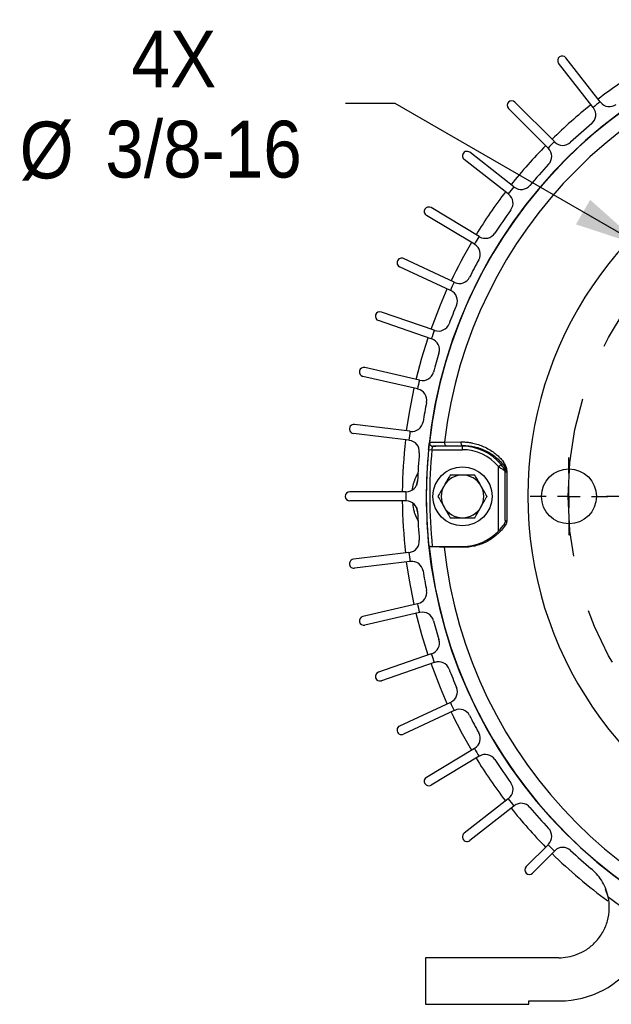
# Model space of a CAD drawing. Header units: inches. Extents: x 1.3 to 88, y 0 to 57.3.
# Tile 1 of 31: x 6.3 to 11.5, y 22.3 to 31. Entities that reach past the tile are written whole.
import ezdxf

# ---------------------------------------------------------------- set-up
doc = ezdxf.new("R2010")
doc.units = ezdxf.units.IN
doc.header["$LTSCALE"] = 2
doc.header["$MEASUREMENT"] = 0
doc.linetypes.add('SLD-Center', pattern=[1.45, 0.7, -0.25, 0.25, -0.25])
doc.linetypes.add('SLD-Solid', pattern=[0])
doc.layers.add('CENTER', color=40, linetype='SLD-Center')
doc.layers.add('DIMENSIONS', color=140, linetype='SLD-Solid', lineweight=25)
doc.styles.add('SLDTEXTSTYLE0', font='GOTHIC.TTF', dxfattribs={"width": 0.913})
doc.dimstyles.new('SLDDIMSTYLE11', dxfattribs={"dimtxt": 0.5, "dimasz": 0.6, "dimexe": 0, "dimexo": 0.0625, "dimgap": 0.125, "dimtad": 0, "dimtih": 1, "dimtoh": 1, "dimrnd": 1e-09, "dimzin": 4, "dimdsep": 46, "dimtxsty": 'SLDTEXTSTYLE0', "dimsah": 1, "dimcen": 0, "dimadec": 0, "dimazin": 1, "dimtfac": 1, "dimtofl": 0, "dimtmove": 0, "dimatfit": 3, "dimfxl": 0, "dimfrac": 2, "dimtolj": 1, "dimtzin": 12, "dimarcsym": 0})
doc.dimstyles.new('SLDDIMSTYLE6', dxfattribs={"dimtxt": 0.5, "dimasz": 0.6, "dimexe": 0, "dimexo": 0.0625, "dimgap": 0.125, "dimtad": 0, "dimtih": 1, "dimtoh": 1, "dimrnd": 1e-09, "dimzin": 12, "dimdsep": 46, "dimtxsty": 'SLDTEXTSTYLE0', "dimsah": 1, "dimcen": 0, "dimadec": 0, "dimazin": 3, "dimtfac": 1, "dimtofl": 0, "dimtmove": 0, "dimatfit": 3, "dimfxl": 0, "dimfrac": 2, "dimtolj": 1, "dimtzin": 12, "dimarcsym": 0})

# ---------------------------------------------------------------- blocks, each defined once
blk = doc.blocks.new('_D_34')
at = {"layer": 'DIMENSIONS'}
for p, q in [((18.8425, 29.6723), (18.6901, 29.6723)), ((18.6901, 29.6723), (18.6901, 28.8786)), ((20.505, 29.6723), (20.6573, 29.6723)), ((20.6573, 29.6723), (20.6573, 28.8786)), ((16.8014, 28.7217), (18.0378, 29.5987)), ((18.0378, 29.5987), (18.5378, 29.5987)), ((18.6901, 28.8786), (18.8425, 28.8786)), ((20.6573, 28.8786), (20.505, 28.8786))]:
    blk.add_line(p, q, dxfattribs=at)
blk.add_solid([(16.8014, 28.7217), (17.3631, 28.9669), (17.2185, 29.1708)], dxfattribs=at)
at = {"layer": 'DIMENSIONS', "char_height": 0.5, "attachment_point": 1, "style": 'SLDTEXTSTYLE0'}
for s, insert in [('%%c', (18.6502, 30.4125)), ('6.60', (19.4042, 30.4125)), ('167.6', (18.8425, 29.5172))]:
    blk.add_mtext(s, dxfattribs=dict(at, insert=insert))
blk = doc.blocks.new('_D_35')
at = {"layer": 'DIMENSIONS'}
for p, q in [((9.6425, 30.2696), (9.205, 30.2696)), ((11.8162, 29.0146), (9.6425, 30.2696))]:
    blk.add_line(p, q, dxfattribs=at)
blk.add_solid([(11.8162, 29.0146), (11.3591, 29.4229), (11.2341, 29.2064)], dxfattribs=at)
at = {"layer": 'DIMENSIONS', "char_height": 0.5, "attachment_point": 1, "style": 'SLDTEXTSTYLE0'}
for s, insert in [('4X', (7.3196, 30.9121)), ('3/8-16', (7.089, 30.1183)), ('%%c', (6.3349, 30.1107))]:
    blk.add_mtext(s, dxfattribs=dict(at, insert=insert))
blk = doc.blocks.new('SW_CENTERMARKSYMBOL_7')
at = {"layer": 'CENTER', "color": 0}
for p, q in [((0, 0.2), (0, 0.342)), ((0, 0), (0, 0.1)), ((-0.2, 0), (-0.342, 0)), ((0, 0), (-0.1, 0)), ((0, 0), (0, -0.1)), ((0, 0), (0.1, 0)), ((0.2, 0), (0.342, 0)), ((0, -0.2), (0, -0.342))]:
    blk.add_line(p, q, dxfattribs=at)
blk = doc.blocks.new('SW_CENTERMARKSYMBOL_9')
at = {"layer": 'CENTER', "color": 0}
for p, q in [((0, 0.2), (0, 3.0375)), ((0, 0), (0, 0.1)), ((-0.2, 0), (-3.0375, 0)), ((0, 0), (-0.1, 0)), ((0, 0), (0, -0.1)), ((0, 0), (0.1, 0)), ((0.2, 0), (3.0375, 0)), ((0, -0.2), (0, -3.0375))]:
    blk.add_line(p, q, dxfattribs=at)

msp = doc.modelspace()

# ---------------------------------------------------------------- linework, layer by layer
for p, q in [((11.384895, 30.235261), (11.081569, 30.6235)), ((11.447936, 30.284514), (11.14461, 30.672753)), ((11.044643, 29.934232), (10.696264, 30.282611)), ((11.447936, 30.284514), (11.450743, 30.280921)), ((10.988075, 29.877663), (10.639695, 30.226043)), ((11.387702, 30.231669), (11.384895, 30.235261)), ((11.044643, 29.934232), (11.047867, 29.931008)), ((10.687045, 29.537411), (10.298806, 29.840737)), ((10.991298, 29.874439), (10.988075, 29.877663)), ((10.637792, 29.474371), (10.249553, 29.777696)), ((10.641385, 29.471564), (10.637792, 29.474371)), ((10.687045, 29.537411), (10.690638, 29.534605)), ((10.380473, 29.099969), (9.958161, 29.353719)), ((10.33927, 29.031395), (9.916958, 29.285146)), ((10.343178, 29.029047), (10.33927, 29.031395)), ((10.380473, 29.099969), (10.384381, 29.097621)), ((10.161796, 28.697615), (9.715273, 28.905831)), ((10.127986, 28.62511), (9.681464, 28.833327)), ((10.161796, 28.697615), (10.165927, 28.695688)), ((10.132118, 28.623183), (10.127986, 28.62511)), ((9.986374, 28.274606), (9.520533, 28.435008)), ((9.960328, 28.198965), (9.494487, 28.359367)), ((9.986374, 28.274606), (9.990684, 28.273122)), ((9.964639, 28.197481), (9.960328, 28.198965)), ((9.856129, 27.835579), (9.376073, 27.946409)), ((9.838133, 27.75763), (9.358077, 27.868459)), ((9.856129, 27.835579), (9.860571, 27.834554)), ((9.842575, 27.756604), (9.838133, 27.75763)), ((9.772489, 27.385343), (9.283478, 27.445385)), ((9.772489, 27.385343), (9.777014, 27.384787)), ((9.762739, 27.305939), (9.273729, 27.365982)), ((9.767264, 27.305383), (9.762739, 27.305939)), ((9.936322, 27.226218), (9.966166, 27.22326)), ((9.966166, 27.22326), (10.234822, 27.22326)), ((10.234822, 27.25325), (9.974118, 27.25325)), ((10.076009, 27.289743), (10.220608, 27.291851)), ((10.090231, 27.25807), (10.234822, 27.260109)), ((10.234822, 27.25325), (10.234822, 27.260109)), ((10.234822, 27.22326), (10.234822, 27.25325)), ((10.551372, 27.074271), (10.574483, 27.093383)), ((10.551372, 26.506877), (10.551372, 27.074271)), ((10.611352, 27.025502), (10.623462, 27.029166)), ((10.611352, 26.599467), (10.611352, 27.025502)), ((9.735005, 26.852485), (9.242322, 26.852485)), ((9.735005, 26.852485), (9.739564, 26.852485)), ((9.735005, 26.772485), (9.242322, 26.772485)), ((9.739564, 26.772485), (9.735005, 26.772485)), ((10.60024, 26.566212), (10.614116, 26.562646)), ((10.62418, 26.595588), (10.611352, 26.599467)), ((9.940528, 26.37181), (9.938929, 26.37325)), ((9.969167, 26.372485), (10.234822, 26.372485)), ((10.234822, 26.363938), (10.072462, 26.366229)), ((10.234822, 26.372485), (10.234822, 26.363938)), ((9.762739, 26.31903), (9.273729, 26.258987)), ((9.762739, 26.31903), (9.767264, 26.319586)), ((9.772489, 26.239627), (9.283478, 26.179584)), ((9.777014, 26.240182), (9.772489, 26.239627)), ((9.838133, 25.86734), (9.358077, 25.75651)), ((9.838133, 25.86734), (9.842575, 25.868365)), ((9.856129, 25.78939), (9.376073, 25.678561)), ((9.860571, 25.790416), (9.856129, 25.78939)), ((9.960328, 25.426004), (9.494487, 25.265602)), ((9.960328, 25.426004), (9.964639, 25.427488)), ((9.986374, 25.350363), (9.520533, 25.189961)), ((9.990684, 25.351847), (9.986374, 25.350363)), ((10.127986, 24.999859), (9.681464, 24.791643)), ((10.127986, 24.999859), (10.132118, 25.001786)), ((10.161796, 24.927355), (9.715273, 24.719138)), ((10.165927, 24.929281), (10.161796, 24.927355)), ((10.33927, 24.593574), (9.916958, 24.339823)), ((10.380473, 24.525), (9.958161, 24.27125)), ((10.33927, 24.593574), (10.343178, 24.595922)), ((10.384381, 24.527349), (10.380473, 24.525)), ((10.637792, 24.150599), (10.249553, 23.847273)), ((10.637792, 24.150599), (10.641385, 24.153405)), ((10.690638, 24.090365), (10.687045, 24.087558)), ((10.687045, 24.087558), (10.298806, 23.784232)), ((10.988075, 23.747306), (10.795259, 23.55449)), ((10.988075, 23.747306), (10.991298, 23.75053)), ((11.044643, 23.690737), (10.851827, 23.497922)), ((11.047867, 23.693961), (11.044643, 23.690737)), ((11.49118, 23.354788), (11.517988, 23.285309)), ((11.084735, 22.752485), (9.909822, 22.752485)), ((9.909822, 22.752485), (9.909822, 22.342485)), ((10.819822, 22.372485), (11.090817, 22.372485)), ((10.819822, 22.342485), (10.819822, 22.372485)), ((9.909822, 22.342485), (10.819822, 22.342485))]:
    msp.add_line(p, q)
at = {"flags": 128}
for points in [[(9.958007, 28.284374), (10.040132, 28.498205), (10.100796, 28.637789)], [(9.826897, 27.842328), (9.876981, 28.031945), (9.931961, 28.208732)], [(9.742711, 27.388999), (9.76706, 27.550349), (9.8089, 27.764378)], [(10.076009, 27.289743), (10.0762, 27.283745), (10.076953, 27.277919), (10.078238, 27.2725), (10.080004, 27.267704), (10.082179, 27.263724), (10.084677, 27.260719), (10.087397, 27.258809), (10.090231, 27.25807)], [(10.220608, 27.29185), (10.220793, 27.285843), (10.221542, 27.280007), (10.222824, 27.274576), (10.224588, 27.269769), (10.226764, 27.265778), (10.229263, 27.262765), (10.231985, 27.260849), (10.234822, 27.260109)], [(9.83925, 26.94457), (9.83645, 26.935868), (9.828641, 26.90704)], [(9.828641, 26.717929), (9.83645, 26.689101), (9.83925, 26.6804)], [(9.8089, 25.860591), (9.76706, 26.07462), (9.742711, 26.23597)], [(9.931961, 25.416237), (9.876981, 25.593024), (9.826897, 25.782641)], [(10.100796, 24.98718), (10.040132, 25.126764), (9.958007, 25.340595)]]:
    msp.add_lwpolyline(points, dxfattribs=at)
for centre, radius in [((10.234822, 26.812485), 0.26), ((11.172322, 26.812485), 0.242)]:
    msp.add_circle(centre, radius)
for centre, radius, start, end in [((14.109822, 26.812485), 4.195025, 281.7779134, 180), ((14.109822, 26.812485), 4.192517, 96.8370656, 173.5089705), ((14.109822, 26.812485), 4.061948, 96.747547, 173.252453), ((11.113089, 30.648127), 0.04, 38, 218), ((14.109822, 26.812485), 4.405, 121.5202866, 127.4797134), ((10.667979, 30.254327), 0.04, 45, 225), ((14.109822, 26.812485), 4.405, 128.5202866, 134.4797134), ((14.109822, 26.812485), 4.375, 127.4761456, 128.5238544), ((11.529544, 30.342488), 0.1, 218, 306.1651732), ((11.308901, 30.170102), 0.1, 309.8348268, 38), ((14.109822, 26.812485), 3.3, 337, 250.5), ((14.109822, 26.812485), 4.2725, 129.8348268, 133.1651732), ((14.109822, 26.812485), 4.405, 135.5202866, 141.4797134), ((14.109822, 26.812485), 4.375, 134.4761456, 135.5238544), ((11.118577, 30.001719), 0.1, 225, 313.1651732), ((10.274179, 29.809217), 0.04, 52, 232), ((10.920588, 29.803729), 0.1, 316.8348268, 45), ((14.109822, 26.812485), 4.2725, 136.8348268, 140.1651732), ((10.752204, 29.613406), 0.1, 232, 320.1651732), ((14.109822, 26.812485), 4.405, 142.5202866, 148.4797134), ((14.109822, 26.812485), 4.375, 141.4761456, 142.5238544), ((10.579819, 29.392763), 0.1, 323.8348268, 52), ((9.93756, 29.319432), 0.04, 59, 239), ((14.109822, 26.812485), 4.2725, 143.8348268, 147.1651732), ((10.435885, 29.183337), 0.1, 239, 327.1651732), ((14.109822, 26.812485), 4.405, 149.5202866, 154.4797134), ((14.109822, 26.812485), 4.375, 148.4761456, 149.5238544), ((10.291674, 28.94333), 0.1, 330.8348268, 59), ((9.698369, 28.869579), 0.04, 65, 245), ((14.109822, 26.812485), 4.2725, 150.8348268, 153.1651732), ((14.109822, 26.812485), 4.375, 154.4761456, 155.5238544), ((10.208189, 28.786319), 0.1, 245, 333.1651732), ((10.089856, 28.532552), 0.1, 336.8348268, 65), ((9.50751, 28.397188), 0.04, 71, 251), ((14.109822, 26.812485), 4.2725, 156.8348268, 159.1651732), ((14.109822, 26.812485), 4.375, 160.4761456, 161.5238544), ((10.023241, 28.367674), 0.1, 251, 339.1651732), ((9.932082, 28.102929), 0.1, 342.8348268, 71), ((14.109822, 26.812485), 4.2725, 162.8348268, 165.1651732), ((9.367075, 27.907434), 0.04, 77, 257), ((9.883066, 27.931991), 0.1, 257, 345.1651732), ((14.109822, 26.812485), 4.375, 166.4761456, 167.5238544), ((9.82008, 27.659167), 0.1, 348.8348268, 77), ((14.109822, 26.812485), 4.2725, 168.8348268, 171.1651732), ((9.789201, 27.484042), 0.1, 263, 351.1651732), ((9.278603, 27.405684), 0.04, 83, 263), ((14.109822, 26.812485), 4.375, 172.4761456, 173.5238544), ((14.109822, 26.812485), 4.405, 173.5202866, 179.4797134), ((9.755077, 27.206129), 0.1, 354.8348268, 83), ((14.109822, 26.812485), 4.193957, 174.3385639, 186.0116371), ((9.974031, 27.283182), 0.030028, 173.7735436, 269.8985323), ((9.97417, 27.283271), 0.030022, 173.5783607, 269.9003595), ((14.109822, 26.812485), 4.163967, 174.3385639, 186.0656811), ((10.234822, 26.812485), 0.440765, 39.590637, 90), ((10.234822, 26.812485), 0.410775, 39.590637, 90), ((14.109822, 26.812485), 4.2725, 174.8348268, 178.1651732), ((10.585209, 27.050894), 0.017414, 329.7521947, 27.2728172), ((10.563441, 27.029154), 0.060021, 0.011993, 33.3843037), ((9.739564, 26.952485), 0.1, 270, 358.1651732), ((10.234822, 26.812485), 0.1875, 90, 150), ((10.234822, 26.812485), 0.1875, 30, 90), ((10.234822, 26.812485), 0.1875, 150, 210), ((10.234822, 26.812485), 0.1875, 330, 30), ((9.242322, 26.812485), 0.04, 90, 270), ((14.109822, 26.812485), 4.375, 179.4761456, 180.5238544), ((14.109822, 26.812485), 4.195025, 180, 264.6415753), ((14.109822, 26.812485), 4.405, 180.5202866, 186.4797134), ((9.739564, 26.672485), 0.1, 1.8348268, 90), ((10.234822, 26.812485), 0.1875, 210, 270), ((10.234822, 26.812485), 0.1875, 270, 330), ((14.109822, 26.812485), 4.2725, 181.8348268, 185.1651732), ((10.234822, 26.812485), 0.44, 270, 316.0077004), ((9.755077, 26.418841), 0.1, 277, 5.1651732), ((14.109822, 26.812485), 4.192517, 186.033489, 264.1019551), ((14.109822, 26.812485), 4.061948, 186.3073843, 263.6926157), ((9.278603, 26.219286), 0.04, 97, 277), ((14.109822, 26.812485), 4.375, 186.4761456, 187.5238544), ((9.789201, 26.140928), 0.1, 8.8348268, 97), ((14.109822, 26.812485), 4.2725, 188.8348268, 191.1651732), ((9.82008, 25.965802), 0.1, 283, 11.1651732), ((14.109822, 26.812485), 4.375, 192.4761456, 193.5238544), ((9.367075, 25.717535), 0.04, 103, 283), ((9.883066, 25.692979), 0.1, 14.8348268, 103), ((14.109822, 26.812485), 4.2725, 194.8348268, 197.1651732), ((9.932082, 25.52204), 0.1, 289, 17.1651732), ((14.109822, 26.812485), 4.375, 198.4761456, 199.5238544), ((10.023241, 25.257295), 0.1, 20.8348268, 109), ((9.50751, 25.227782), 0.04, 109, 289), ((14.109822, 26.812485), 4.2725, 200.8348268, 203.1651732), ((10.089856, 25.092417), 0.1, 295, 23.1651732), ((14.109822, 26.812485), 4.375, 204.4761456, 205.5238544), ((14.109822, 26.812485), 4.405, 205.5202866, 210.4797134), ((10.208189, 24.838651), 0.1, 26.8348268, 115), ((14.109822, 26.812485), 4.2725, 206.8348268, 209.1651732), ((9.698369, 24.75539), 0.04, 115, 295), ((10.291674, 24.681639), 0.1, 301, 29.1651732), ((14.109822, 26.812485), 4.375, 210.4761456, 211.5238544), ((10.435885, 24.441632), 0.1, 32.8348268, 121), ((14.109822, 26.812485), 4.405, 211.5202866, 217.4797134), ((14.109822, 26.812485), 4.2725, 212.8348268, 216.1651732), ((9.93756, 24.305537), 0.04, 121, 301), ((10.579819, 24.232207), 0.1, 308, 36.1651732), ((14.109822, 26.812485), 4.375, 217.4761456, 218.5238544), ((10.752204, 24.011563), 0.1, 39.8348268, 128), ((14.109822, 26.812485), 4.405, 218.5202866, 224.4797134), ((14.109822, 26.812485), 4.2725, 219.8348268, 223.1651732), ((10.274179, 23.815752), 0.04, 128, 308), ((10.920588, 23.82124), 0.1, 315, 43.1651732), ((14.109822, 26.812485), 4.375, 224.4761456, 225.5238544), ((14.109822, 26.812485), 4.405, 225.5202866, 233.9270394), ((11.118577, 23.62325), 0.1, 46.8348268, 135), ((14.109822, 26.812485), 4.2725, 226.8348268, 230.0934801), ((10.823543, 23.526206), 0.04, 135, 315), ((14.109822, 26.812485), 4.375, 233.668327, 242.3503967), ((11.090817, 23.192485), 0.82, 270, 325.634286)]:
    msp.add_arc(centre, radius, start, end)
for points, knots in [([(9.936322, 27.226218), (9.936472, 27.227713), (9.93677, 27.230693), (9.937231, 27.235135), (9.9377, 27.239527), (9.938177, 27.24387), (9.938896, 27.250233), (9.939854, 27.258303), (9.941, 27.267255), (9.942052, 27.274837), (9.942864, 27.280091), (9.943458, 27.283473), (9.943883, 27.285544), (9.944081, 27.28614), (9.94418, 27.286439)], [0, 0, 0, 0, 0.05013869, 0.10001516, 0.14990303, 0.20007573, 0.25080209, 0.37593081, 0.50015423, 0.62508983, 0.74992482, 0.83355536, 0.9164669, 1, 1, 1, 1]), ([(9.94418, 27.286439), (9.944204, 27.286483), (9.944251, 27.286572), (9.944308, 27.28661), (9.944337, 27.286629)], [0, 0, 0, 0, 0.499862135, 1, 1, 1, 1]), ([(9.944337, 27.286629), (9.944515, 27.286701), (9.944874, 27.286846), (9.945884, 27.287057), (9.947248, 27.287264), (9.949005, 27.287466), (9.95115, 27.287662), (9.953687, 27.287852), (9.95662, 27.288035), (9.95995, 27.288211), (9.963679, 27.288379), (9.967807, 27.28854), (9.972335, 27.288692), (9.97726, 27.288835), (9.983682, 27.288998), (9.992, 27.289176), (10.002689, 27.289357), (10.014685, 27.28951), (10.028011, 27.289629), (10.042697, 27.28971), (10.058672, 27.289752), (10.070176, 27.289746), (10.076009, 27.289743)], [0, 0, 0, 0, 0.037109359, 0.074447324, 0.112014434, 0.149811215, 0.187838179, 0.226095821, 0.264584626, 0.303305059, 0.342257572, 0.381442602, 0.420860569, 0.460511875, 0.50039691, 0.565271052, 0.632309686, 0.701513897, 0.772884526, 0.846422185, 0.922127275, 1, 1, 1, 1]), ([(9.966166, 27.22326), (9.967658, 27.230789), (9.969348, 27.238078), (9.972262, 27.249015), (9.973443, 27.252528), (9.973978, 27.253154)], [0, 0, 0, 0, 0.5, 0.5, 1, 1, 1, 1]), ([(9.974118, 27.25325), (9.974983, 27.253751), (9.978302, 27.254238), (9.986836, 27.254948), (9.990313, 27.255183), (9.998324, 27.255635), (10.007388, 27.25607), (10.018511, 27.256471), (10.03069, 27.256856), (10.037274, 27.257038), (10.058036, 27.257544), (10.073366, 27.257832), (10.090231, 27.25807)], [0, 0, 0, 0, 0.25, 0.25, 0.375, 0.375, 0.5, 0.625, 0.625, 0.75, 0.75, 1, 1, 1, 1]), ([(10.220608, 27.291851), (10.225003, 27.29188), (10.233774, 27.291939), (10.246886, 27.29157), (10.259923, 27.290869), (10.272885, 27.289809), (10.285772, 27.2884), (10.298584, 27.286645), (10.311322, 27.284547), (10.33693, 27.279621), (10.374721, 27.269648), (10.423804, 27.250702), (10.470627, 27.226472), (10.50632, 27.202584), (10.531741, 27.182531), (10.548323, 27.168172), (10.564148, 27.153113), (10.579288, 27.137424), (10.588799, 27.126356), (10.593541, 27.120838)], [0, 0, 0, 0, 0.03159649, 0.06304439, 0.09436213, 0.12556799, 0.15668007, 0.18771628, 0.2186943, 0.24963157, 0.3754248, 0.49910342, 0.62538503, 0.7490553, 0.80024665, 0.85083053, 0.90091201, 0.95059864, 1, 1, 1, 1]), ([(10.234822, 27.260109), (10.271545, 27.260661), (10.307445, 27.256758), (10.360107, 27.244589), (10.377462, 27.239471), (10.411763, 27.22702), (10.428816, 27.219627), (10.478212, 27.194453), (10.508906, 27.17377), (10.551458, 27.13644), (10.565129, 27.122852), (10.590771, 27.093766), (10.602639, 27.078411), (10.613559, 27.062181)], [0, 0, 0, 0, 0.25, 0.25, 0.375, 0.375, 0.5, 0.5, 0.75, 0.75, 0.875, 0.875, 1, 1, 1, 1]), ([(10.551372, 27.074271), (10.560583, 27.068702), (10.569325, 27.063159), (10.585931, 27.052172), (10.593793, 27.046705), (10.600252, 27.042121)], [0, 0, 0, 0, 0.5, 0.5, 1, 1, 1, 1]), ([(10.600687, 27.058873), (10.597219, 27.06381), (10.593016, 27.069665), (10.584113, 27.081458), (10.579424, 27.087409), (10.574483, 27.093383)], [0, 0, 0, 0, 0.5, 0.5, 1, 1, 1, 1]), ([(10.593541, 27.120838), (10.595576, 27.117377), (10.599525, 27.110663), (10.604929, 27.100638), (10.609704, 27.091032), (10.614153, 27.081107), (10.618084, 27.070948), (10.621059, 27.06117), (10.622902, 27.052546), (10.623964, 27.044922), (10.624104, 27.03989), (10.624173, 27.037423)], [0, 0, 0, 0, 0.13673833, 0.26528034, 0.38582861, 0.49862384, 0.63028707, 0.74897983, 0.83637017, 0.9197876, 1, 1, 1, 1]), ([(10.613559, 27.062181), (10.614067, 27.061521), (10.614975, 27.060342), (10.615181, 27.061743), (10.614651, 27.064235), (10.613922, 27.066952), (10.61255, 27.071482), (10.610209, 27.078454), (10.607178, 27.08687), (10.603806, 27.095789), (10.600784, 27.10349), (10.5973, 27.111982), (10.594988, 27.11743), (10.593541, 27.120838)], [0, 0, 0, 0, 0.06991314, 0.12488779, 0.15866645, 0.20010956, 0.25109716, 0.35826595, 0.50133622, 0.61716634, 0.7504853, 0.84393539, 1, 1, 1, 1]), ([(10.600252, 27.042121), (10.603912, 27.039525), (10.606556, 27.036821), (10.610209, 27.031252), (10.611201, 27.028366), (10.611352, 27.025502)], [0, 0, 0, 0, 0.5, 0.5, 1, 1, 1, 1]), ([(10.611352, 27.025502), (10.611276, 27.031252), (10.61036, 27.037047), (10.606852, 27.048231), (10.604279, 27.053659), (10.600687, 27.058873)], [0, 0, 0, 0, 0.5, 0.5, 1, 1, 1, 1]), ([(10.624173, 27.037423), (10.624069, 27.034727), (10.623954, 27.032619), (10.623713, 27.029857), (10.623589, 27.029204), (10.623462, 27.029166)], [0, 0, 0, 0, 0.5, 0.5, 1, 1, 1, 1]), ([(9.843784, 27.019128), (9.829875, 26.995086), (9.815801, 26.970758), (9.806778, 26.941411), (9.800468, 26.919974), (9.793735, 26.89532), (9.792278, 26.872902), (9.792067, 26.86966)], [0, 0, 0, 0, 0.51819146, 0.52436914, 0.57754079, 0.93890854, 1, 1, 1, 1]), ([(10.234822, 26.999985), (10.216049, 26.999985), (10.197683, 26.999985), (10.161586, 26.999985), (10.143819, 26.999985), (10.126569, 26.999985)], [0, 0, 0, 0, 0.5, 0.5, 1, 1, 1, 1]), ([(10.397201, 26.906235), (10.387815, 26.922492), (10.378632, 26.938398), (10.360584, 26.969659), (10.3517, 26.985045), (10.343075, 26.999985)], [0, 0, 0, 0, 0.5, 0.5, 1, 1, 1, 1]), ([(10.072442, 26.906235), (10.063056, 26.889977), (10.053873, 26.874071), (10.035824, 26.842811), (10.026941, 26.827424), (10.018315, 26.812485)], [0, 0, 0, 0, 0.5, 0.5, 1, 1, 1, 1]), ([(10.397201, 26.718735), (10.406588, 26.734992), (10.415771, 26.750898), (10.433819, 26.782159), (10.442703, 26.797545), (10.451328, 26.812485)], [0, 0, 0, 0, 0.5, 0.5, 1, 1, 1, 1]), ([(9.79688, 26.752413), (9.798751, 26.727945), (9.800647, 26.703147), (9.80884, 26.676903), (9.815727, 26.655639), (9.826115, 26.627267), (9.840196, 26.60404), (9.844309, 26.597254)], [0, 0, 0, 0, 0.44548502, 0.45149625, 0.50323525, 0.85486638, 1, 1, 1, 1]), ([(10.072442, 26.718735), (10.081828, 26.702477), (10.091011, 26.686571), (10.10906, 26.655311), (10.117943, 26.639924), (10.126569, 26.624985)], [0, 0, 0, 0, 0.5, 0.5, 1, 1, 1, 1]), ([(10.234822, 26.624985), (10.253594, 26.624985), (10.27196, 26.624985), (10.308057, 26.624985), (10.325824, 26.624985), (10.343075, 26.624985)], [0, 0, 0, 0, 0.5, 0.5, 1, 1, 1, 1]), ([(10.614116, 26.562646), (10.592046, 26.529771), (10.566648, 26.501156), (10.524187, 26.46371), (10.509199, 26.452095), (10.478224, 26.431047), (10.462296, 26.421633), (10.4296, 26.404894), (10.412833, 26.39757), (10.378461, 26.384988), (10.360793, 26.379725), (10.307563, 26.367335), (10.271491, 26.36342), (10.234822, 26.363938)], [0, 0, 0, 0, 0.25, 0.25, 0.375, 0.375, 0.5, 0.5, 0.625, 0.625, 0.75, 0.75, 1, 1, 1, 1]), ([(10.551372, 26.506877), (10.561004, 26.516854), (10.569938, 26.526965), (10.582426, 26.542282), (10.586367, 26.547329), (10.593702, 26.557065), (10.597119, 26.561786), (10.60024, 26.566212)], [0, 0, 0, 0, 0.5, 0.5, 0.75, 0.75, 1, 1, 1, 1]), ([(10.611352, 26.599467), (10.611282, 26.598009), (10.611151, 26.59525), (10.610612, 26.591357), (10.609941, 26.587942), (10.609194, 26.585005), (10.60803, 26.581173), (10.606213, 26.576514), (10.603489, 26.571098), (10.601288, 26.567788), (10.60024, 26.566212)], [0, 0, 0, 0, 0.1275494, 0.24144571, 0.3416891, 0.42828029, 0.50122092, 0.68275933, 0.84898878, 1, 1, 1, 1]), ([(9.938929, 26.37325), (9.939043, 26.373147), (9.939916, 26.373048), (9.943065, 26.372862), (9.945332, 26.372777), (9.953675, 26.372566), (9.961347, 26.372485), (9.969167, 26.372485)], [0, 0, 0, 0, 0.25, 0.25, 0.5, 0.5, 1, 1, 1, 1]), ([(10.072462, 26.366229), (10.053007, 26.366504), (10.035331, 26.366838), (10.011416, 26.367427), (10.003837, 26.367639), (9.989958, 26.368084), (9.983625, 26.368316), (9.972149, 26.368801), (9.967007, 26.369054), (9.957954, 26.369579), (9.954095, 26.36985), (9.944692, 26.37067), (9.941171, 26.371232), (9.940528, 26.37181)], [0, 0, 0, 0, 0.25, 0.25, 0.375, 0.375, 0.5, 0.5, 0.625, 0.625, 0.75, 0.75, 1, 1, 1, 1]), ([(11.517815, 23.287981), (11.511913, 23.315578), (11.503526, 23.34183), (11.483067, 23.390733), (11.471004, 23.413388), (11.444532, 23.454755), (11.430129, 23.473472), (11.400147, 23.507063), (11.384569, 23.521942), (11.368855, 23.535083)], [0, 0, 0, 0, 0.25, 0.25, 0.5, 0.5, 0.75, 0.75, 1, 1, 1, 1]), ([(11.084735, 22.752485), (11.109184, 22.752485), (11.135079, 22.754507), (11.188924, 22.764047), (11.216879, 22.771579), (11.273236, 22.793465), (11.301634, 22.807837), (11.356463, 22.844101), (11.382875, 22.866007), (11.430856, 22.916863), (11.452397, 22.945813), (11.488044, 23.008837), (11.502127, 23.042891), (11.521419, 23.113083), (11.526625, 23.149189), (11.528336, 23.220182), (11.52486, 23.255044), (11.517815, 23.287981)], [0, 0, 0, 0, 0.125, 0.125, 0.25, 0.25, 0.375, 0.375, 0.5, 0.5, 0.625, 0.625, 0.75, 0.75, 0.875, 0.875, 1, 1, 1, 1])]:
    msp.add_open_spline(points, degree=3, knots=knots)
for points in [[(9.973978, 27.253154), (9.974019, 27.253203), (9.974066, 27.253234), (9.974118, 27.25325)], [(10.600687, 27.058873), (10.604961, 27.060014), (10.609252, 27.061116), (10.613559, 27.062181)], [(10.624173, 27.037423), (10.624309, 26.890193), (10.624312, 26.742825), (10.62418, 26.595588)], [(10.126569, 26.999985), (10.109248, 26.969985), (10.091396, 26.939064), (10.072442, 26.906235)], [(10.343075, 26.999985), (10.308434, 26.999985), (10.27273, 26.999985), (10.234822, 26.999985)], [(10.451328, 26.812485), (10.434008, 26.842484), (10.416156, 26.873405), (10.397201, 26.906235)], [(10.018315, 26.812485), (10.035636, 26.782485), (10.053488, 26.751564), (10.072442, 26.718735)], [(10.343075, 26.624985), (10.360395, 26.654984), (10.378247, 26.685905), (10.397201, 26.718735)], [(10.126569, 26.624985), (10.161209, 26.624985), (10.196913, 26.624985), (10.234822, 26.624985)], [(10.62418, 26.595588), (10.624169, 26.583677), (10.620415, 26.572029), (10.614116, 26.562646)]]:
    msp.add_open_spline(points, degree=3)
at = {"layer": 'CENTER'}
msp.add_circle((14.103426, 26.810366), 2.9375, dxfattribs=at)

# ---------------------------------------------------------------- block references
for name, p in [('SW_CENTERMARKSYMBOL_9', (14.103426, 26.810366)), ('SW_CENTERMARKSYMBOL_7', (11.172322, 26.812485))]:
    msp.add_blockref(name, p, dxfattribs=at)

# ---------------------------------------------------------------- dimensions: what is measured, and where the dimension line sits
at = {"layer": 'DIMENSIONS'}
dim = msp.add_diameter_dim_2p(p1=(12.249202, 28.764611), p2=(11.816189, 29.014611), text='4X\\P%%c3/8-16', dimstyle='SLDDIMSTYLE6', dxfattribs=at)
dim.commit()
dim.dimension.update_dxf_attribs({"geometry": '_D_35', "text_midpoint": (7.707465, 30.269601), "dimtype": 163})
dim = msp.add_diameter_dim_2p(p1=(11.4182, 24.903251), p2=(16.801443, 28.721718), dimstyle='SLDDIMSTYLE11', dxfattribs=at)
dim.commit()
dim.dimension.update_dxf_attribs({"geometry": '_D_34', "text_midpoint": (19.673735, 29.598695), "dimtype": 163})

doc.saveas('drawing.dxf')
